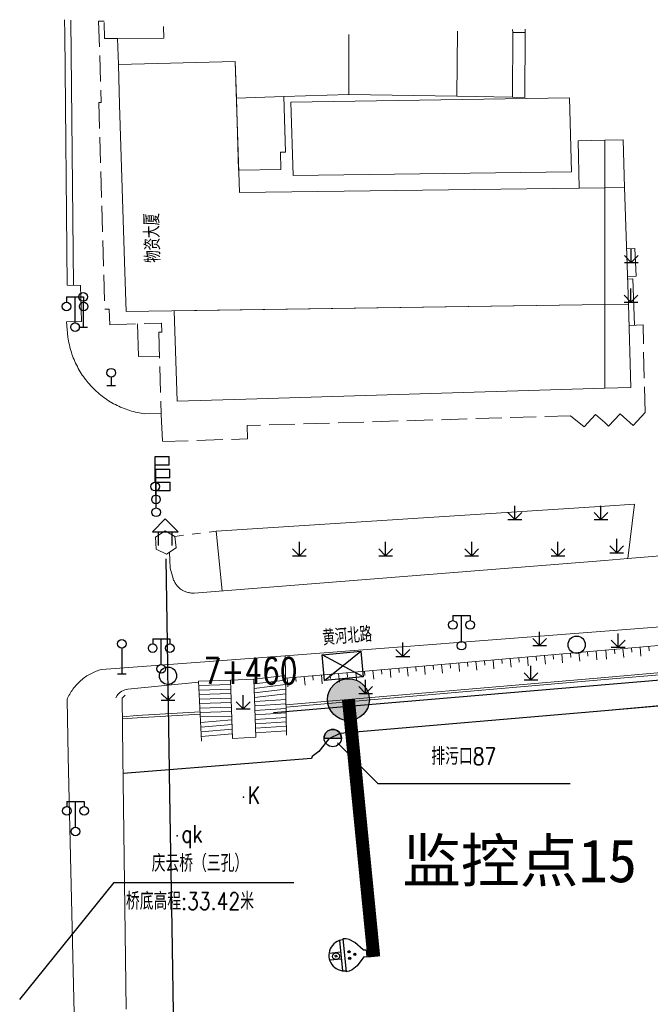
# Model space of a CAD drawing. Extents: x 39527407 to 39530665, y 3786466 to 3790957.
# Tile 87 of 113: x 39528515 to 39528588, y 3790228 to 3790343. Entities that reach past the tile are written whole.
import ezdxf
from ezdxf.enums import TextEntityAlignment as Align

# ---------------------------------------------------------------- set-up
doc = ezdxf.new("R2010")
doc.units = 0
doc.header["$PDSIZE"] = 0.2
doc.linetypes.add('X0', pattern=[4, 3, -1])
doc.linetypes.add('X6', pattern=[2, 1, -1])
doc.layers.get('0').update_dxf_attribs({"linetype": 'CONTINUOUS'})
for name, color, linetype in [('04-安保监控', 4, 'CONTINUOUS'), ('DLSS', 4, 'CONTINUOUS'), ('JCDL_DMX_F', 30, 'CONTINUOUS'), ('JCDL_JMDD_F', 231, 'CONTINUOUS'), ('JCDL_JMDX_F', 231, 'CONTINUOUS'), ('JCDL_JTD_F', 100, 'CONTINUOUS'), ('JCDL_JTX_F', 100, 'CONTINUOUS'), ('JCDL_SXX_F', 5, 'CONTINUOUS'), ('JMD', 6, 'CONTINUOUS'), ('SXSS', 5, 'CONTINUOUS'), ('ZBTZ', 3, 'CONTINUOUS'), ('zdh', 7, 'CONTINUOUS'), ('排水孔', 4, 'CONTINUOUS'), ('断面线', 2, 'CONTINUOUS'), ('水面监控', 7, 'CONTINUOUS')]:
    doc.layers.add(name, color=color, linetype=linetype)
for name, color, linetype, lineweight in [('JCDL_JMDX', 1, 'CONTINUOUS', 0), ('JCDL_SXX', 5, 'CONTINUOUS', 0), ('JCDL_ZBX', 3, 'CONTINUOUS', 0), ('JCDL_ZBX_F', 7, 'CONTINUOUS', 0), ('TEXTL_ZJ', 7, 'CONTINUOUS', 0)]:
    doc.layers.add(name, color=color, linetype=linetype, lineweight=lineweight)
doc.styles.add('HT', font='simhei.ttf')
doc.styles.add('HZ', font='rs', dxfattribs={"width": 0.8, "bigfont": 'hztxt'})
doc.linetypes.add('10422', pattern='A,2,[150,AAA.SHX,S=1,R=0,X=0,Y=1],2,[177,AAA.SHX,S=1,R=0,X=0,Y=0.8],1e-09', length=4)
doc.linetypes.add('X19', pattern='A,4.5,[145,symbolx.shx,S=1,R=0,X=0,Y=1],4.5,-0.5,[146,symbolx.shx,S=1,R=0,X=0,Y=0],-0.5', length=10)
doc.linetypes.add('X24', pattern='A,6,[161,symbolx.shx,S=1,R=-180,X=0,Y=0.15],1e-15', length=6)
doc.linetypes.add('X35', pattern='A,2,[150,AAA.SHX,S=1,R=0,X=0,Y=1],2,[177,AAA.SHX,S=1,R=0,X=0,Y=0.8],1e-09', length=4)
doc.linetypes.add('X4', pattern='A,0,-1e-09,[149,symbolx.shx,S=0.15,R=0,X=0,Y=0],-1.6', length=1.6)
doc.linetypes.add('X49', pattern='A,0,[5,symbolt.shx,S=1,R=0,X=0,Y=0],-10', length=10)
doc.linetypes.add('X67', pattern='A,1,[150,symbolx.shx,S=1,R=0,X=0,Y=1],2,[153,symbolx.shx,S=1,R=0,X=0,Y=0.8],2,[145,symbolx.shx,S=1,R=0,X=0,Y=0],0,[150,symbolx.shx,S=1,R=0,X=0,Y=1],2,[153,symbolx.shx,S=1,R=0,X=0,Y=0.8],2,[150,symbolx.shx,S=1,R=0,X=0,Y=1],0.5,-0.5,[146,symbolx.shx,S=1,R=0,X=0,Y=0],-0.5,0.5,[153,symbolx.shx,S=1,R=0,X=0,Y=0.8],1', length=12)

# ---------------------------------------------------------------- blocks, each defined once
blk = doc.blocks.new('3521000')
at = {"color": 0}
for p, q in [((-1, 3.5), (1, 3.5)), ((0, 0.5), (0, 3.5))]:
    blk.add_line(p, q, dxfattribs=at)
at = {"color": 0, "linetype": 'Continuous', "flags": 128}
for points in [[(-1, 3.5), (-1, 2.9)], [(1, 3.5), (1, 2.9)]]:
    blk.add_lwpolyline(points, dxfattribs=at)
at = {"color": 0}
for centre in [(-1, 2.4), (1, 2.4), (0, 0)]:
    blk.add_circle(centre, 0.5, dxfattribs=at)
blk = doc.blocks.new('4241000')
at = {"color": 0, "linetype": 'Continuous'}
for p, q in [((0, 3), (0, 0)), ((-0.5, 0), (0.5, 0))]:
    blk.add_line(p, q, dxfattribs=at)
blk.add_circle((0, 3.5), 0.5, dxfattribs=at)
blk = doc.blocks.new('5820000')
at = {"color": 0, "linetype": 'Continuous'}
blk.add_circle((0, 0), 1, dxfattribs=at)
blk = doc.blocks.new('4242000')
at = {"color": 0, "linetype": 'Continuous'}
for p, q in [((-0.5, 0), (0.5, 0)), ((0, 1), (0, 0))]:
    blk.add_line(p, q, dxfattribs=at)
blk.add_circle((0, 1.5), 0.5, dxfattribs=at)
blk = doc.blocks.new('9530003')
at = {"color": 0}
for p, q in [((0, 0), (0, 1.6)), ((-0.8, 0), (0.8, 0))]:
    blk.add_line(p, q, dxfattribs=at)
at = {"color": 0, "linetype": 'Continuous'}
for points in [[(0, 0), (-0.8, 0.8)], [(0, 0), (0.8, 0.8)]]:
    blk.add_lwpolyline(points, dxfattribs=at)
blk = doc.blocks.new('3614000')
at = {"color": 0}
for p, q in [((0, 3.5), (1.6, 3.5)), ((0, 0.5), (0, 3.5)), ((1.6, 2.5), (1.6, 3.5)), ((1.6, 2.5), (0, 2.5))]:
    blk.add_line(p, q, dxfattribs=at)
blk.add_circle((0, 0), 0.5, dxfattribs=at)
blk = doc.blocks.new('3621000')
at = {"color": 0}
for p, q in [((0, 3.1), (-1.5, 1.6)), ((1.5, 1.6), (0, 3.1)), ((-1.5, 1.6), (1.5, 1.6)), ((-0.8, 0), (-0.8, 1.6)), ((0.8, 0), (0.8, 1.6))]:
    blk.add_line(p, q, dxfattribs=at)
blk = doc.blocks.new('A$C645879D4')
at = {"layer": '04-安保监控'}
h = blk.add_hatch(color=256, dxfattribs=at)
edge = h.paths.add_edge_path()
edge.add_arc((404, 404), 404, 0, 360)
blk.add_circle((404, 404), 404, dxfattribs=at)
blk = doc.blocks.new('A$C2CD672AE')
at = {"layer": '04-安保监控', "color": 6}
for p, q in [((3.16, 8.38), (1.14, 6.57)), ((3.16, 8.38), (3.16, 9.15)), ((3.16, 9.15), (4.84, 9.15)), ((4.84, 8.38), (4.84, 9.15)), ((4.84, 8.38), (6.85, 6.57)), ((0.34, 5.24), (0.1, 4.53)), ((1.14, 6.57), (0.34, 5.24)), ((6.85, 6.57), (7.66, 5.24)), ((7.66, 5.24), (7.9, 4.53)), ((0.1, 4.53), (0, 3.79)), ((0, 3.79), (8, 3.79)), ((0.31, 2.95), (7.69, 2.95)), ((3.16, 2.95), (3.16, 0.09)), ((4.84, 2.95), (4.84, 0.09)), ((7.9, 4.53), (8, 3.79))]:
    blk.add_line(p, q, dxfattribs=at)
for centre, major_axis, start_param, end_param in [((3.26, 4.93), (0.188, 0.188), 6.28318530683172, 12.5663706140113), ((4.02, 6.27), (0.188, 0.188), 3.141593, 9.424778), ((4.85, 4.94), (0.188, 0.188), 3.141593, 9.424778), ((4, 3.79), (2.68, 2.68), 2.356194, 5.497787), ((4, 1.71), (0.595, 0.595), 5.497787, 11.780972), ((4, 1.71), (0.161, 0.161), 5.497787, 11.780972)]:
    blk.add_ellipse(centre, major_axis=major_axis, ratio=1, start_param=start_param, end_param=end_param, dxfattribs=at)
for points in [[(3.03, 5.07), (3.49, 5.07), (2.99, 4.93), (3.52, 4.93)], [(3.03, 4.8), (3.49, 4.8), (2.99, 4.93), (3.52, 4.93)], [(3.12, 5.16), (3.39, 5.16), (3.03, 5.07), (3.49, 5.07)], [(3.12, 4.7), (3.39, 4.7), (3.03, 4.8), (3.49, 4.8)], [(3.26, 5.2), (3.26, 5.2), (3.12, 5.16), (3.39, 5.16)], [(3.79, 6.4), (4.25, 6.4), (3.76, 6.27), (4.29, 6.27)], [(3.79, 6.13), (4.25, 6.14), (3.76, 6.27), (4.29, 6.27)], [(3.89, 6.5), (4.16, 6.5), (3.79, 6.4), (4.25, 6.4)], [(3.89, 6.04), (4.16, 6.04), (3.79, 6.13), (4.25, 6.14)], [(4.02, 6.53), (4.02, 6.53), (3.89, 6.5), (4.16, 6.5)], [(4.02, 6), (4.02, 6), (3.89, 6.04), (4.16, 6.04)], [(4.62, 5.07), (5.08, 5.07), (4.59, 4.94), (5.12, 4.94)], [(4.62, 4.8), (5.09, 4.81), (4.59, 4.94), (5.12, 4.94)], [(4.72, 5.17), (4.99, 5.17), (4.62, 5.07), (5.08, 5.07)], [(4.72, 4.71), (4.99, 4.71), (4.62, 4.8), (5.09, 4.81)], [(4.85, 5.2), (4.85, 5.2), (4.72, 5.17), (4.99, 5.17)], [(3.26, 4.67), (3.26, 4.67), (3.12, 4.7), (3.39, 4.7)], [(4.86, 4.67), (4.86, 4.67), (4.72, 4.71), (4.99, 4.71)]]:
    blk.add_solid(points, dxfattribs=at)
blk = doc.blocks.new('A$C30C14BCC')
at = {"layer": '04-安保监控', "color": 2}
for p, q in [((0, 600), (400, 0)), ((0, 0), (400, 600))]:
    blk.add_line(p, q, dxfattribs=at)
at = {"layer": '04-安保监控', "color": 2, "ltscale": 12}
blk.add_lwpolyline([(0, 600), (400, 600), (400, 0), (0, 0)], close=True, dxfattribs=at)

msp = doc.modelspace()

# ---------------------------------------------------------------- hatches: boundary and pattern name
at = {"layer": '排水孔', "linetype": 'Continuous'}
h = msp.add_hatch(color=256, dxfattribs=at)
edge = h.paths.add_edge_path()
edge.add_arc((39528551.28525, 3790259.30182), 1, 0, 180)
edge.add_line((39528550.28525, 3790259.30182), (39528551.28525, 3790259.30182))
edge.add_line((39528551.28525, 3790259.30182), (39528552.28525, 3790259.30182))

# ---------------------------------------------------------------- linework, layer by layer
msp.add_line((39528550.28525, 3790259.30182, 35.276), (39528552.28525, 3790259.30182, 35.276))
at = {"linetype": 'Continuous'}
for p, q in [((39528551.83394, 3790258.76538, -38.58), (39528556.51378, 3790254.02757, -38.58)), ((39528556.51378, 3790254.02757, -38.58), (39528578.81378, 3790254.02757, -38.58))]:
    msp.add_line(p, q, dxfattribs=at)
at = {"linetype": 'Continuous', "elevation": -38.58, "flags": 128}
msp.add_lwpolyline([(39528544.38863, 3790262.28689), (39528589.77988, 3790266.11853), (39528708.42517, 3790276.92205), (39528716.03372, 3790277.68908), (39528728.35855, 3790278.87331), (39528943.94426, 3790307.56113), (39528994.39861, 3790313.08087), (39528996.02612, 3790313.51161), (39529138.46752, 3790282.56175), (39529165.19701, 3790281.88946)], dxfattribs=at)
at = {"elevation": -3.064, "flags": 128}
msp.add_lwpolyline([(39528552.28525, 3790259.30182, 1), (39528550.28525, 3790259.30182), (39528551.28525, 3790259.30182)], format="xyb", close=True, dxfattribs=at)
at = {"layer": 'DLSS', "linetype": 'Continuous', "lineweight": 20, "elevation": -38.58}
for points in [[(39528531.3665, 3790296.96155), (39528529.488, 3790296.91289), (39528529.26421, 3790296.94444), (39528529.04122, 3790296.98126), (39528528.81909, 3790297.02293), (39528528.59791, 3790297.06943), (39528528.37781, 3790297.12074), (39528528.15887, 3790297.17682), (39528527.94121, 3790297.23767), (39528527.72492, 3790297.30323), (39528527.51011, 3790297.3735), (39528527.29688, 3790297.44842), (39528527.08534, 3790297.52797), (39528526.87558, 3790297.61212), (39528526.6677, 3790297.7008), (39528526.4618, 3790297.794), (39528526.25798, 3790297.89166), (39528526.05634, 3790297.99373), (39528525.85697, 3790298.10018), (39528525.65996, 3790298.21093), (39528525.46541, 3790298.32596), (39528525.27342, 3790298.44519), (39528525.08406, 3790298.56858), (39528524.89744, 3790298.69606), (39528524.71364, 3790298.82758), (39528524.53275, 3790298.96307), (39528524.35485, 3790299.10246), (39528524.18003, 3790299.2457), (39528524.00837, 3790299.39271), (39528523.83996, 3790299.54343), (39528523.67486, 3790299.69778), (39528523.51317, 3790299.85568), (39528523.35495, 3790300.01708), (39528523.20029, 3790300.18187), (39528523.04925, 3790300.35), (39528522.90192, 3790300.52138), (39528522.77099, 3790300.68089), (39528522.75835, 3790300.69593), (39528522.61861, 3790300.87356), (39528522.48278, 3790301.0542), (39528522.35091, 3790301.23775), (39528522.22307, 3790301.42412), (39528522.09932, 3790301.61324), (39528521.97973, 3790301.80501), (39528521.86433, 3790301.99934), (39528521.7532, 3790302.19613), (39528521.64637, 3790302.3953), (39528521.54392, 3790302.59675), (39528521.44587, 3790302.80038), (39528521.35228, 3790303.0061), (39528521.2632, 3790303.21381), (39528521.17866, 3790303.42341), (39528521.0987, 3790303.63481), (39528521.02337, 3790303.84789), (39528520.9527, 3790304.06256), (39528520.88672, 3790304.27872), (39528520.82546, 3790304.49627), (39528520.76896, 3790304.7151), (39528520.71723, 3790304.93511), (39528520.67031, 3790305.15619), (39528520.62822, 3790305.37825), (39528520.59097, 3790305.60116), (39528520.559, 3790305.82489), (39528520.37221, 3790307.6136), (39528522.136, 3790307.63089), (39528522.017, 3790311.8259), (39528520.478, 3790311.8469), (39528520.2, 3790341.01789), (39528520.14852, 3790342.65132)], [(39528832.843, 3790306.07341), (39528813.159, 3790302.97889), (39528808.16299, 3790302.16789), (39528802.959, 3790301.32589), (39528778.43, 3790297.43689), (39528761.533, 3790295.37089), (39528757.57799, 3790294.92389), (39528737.37, 3790292.88289), (39528714.68499, 3790290.8169), (39528706.525, 3790290.10689), (39528678.411, 3790287.81789), (39528666.28211, 3790286.7475), (39528655.114, 3790285.76189), (39528597.8, 3790281.13689), (39528585.538, 3790280.1349), (39528582.843, 3790279.92022)], [(39528832.843, 3790297.87932), (39528812.40915, 3790294.65688), (39528793.044, 3790291.4149), (39528788.18399, 3790290.6689), (39528771.38199, 3790288.3329), (39528735.392, 3790284.59289), (39528717.644, 3790282.94989), (39528675.635, 3790279.43889), (39528666.76499, 3790278.6409), (39528631.35599, 3790275.49589), (39528582.843, 3790271.72567)], [(39528582.843, 3790279.92022), (39528535.196, 3790276.12489), (39528535.08893, 3790276.12119), (39528534.98179, 3790276.12262), (39528534.87482, 3790276.12879), (39528534.76823, 3790276.13967), (39528534.66223, 3790276.15525), (39528534.55701, 3790276.1755), (39528534.4528, 3790276.20037), (39528534.34978, 3790276.22982), (39528534.24816, 3790276.2638), (39528534.14815, 3790276.30223), (39528534.04993, 3790276.34504), (39528533.95369, 3790276.39214), (39528533.85963, 3790276.44345), (39528533.839, 3790276.4559), (39528533.76793, 3790276.49887), (39528533.67877, 3790276.55828), (39528533.59231, 3790276.62157), (39528533.50874, 3790276.68862), (39528533.42821, 3790276.75929), (39528533.35088, 3790276.83345), (39528533.2769, 3790276.91096), (39528533.20642, 3790276.99166), (39528533.13957, 3790277.07539), (39528533.07648, 3790277.16199), (39528533.01728, 3790277.2513), (39528532.96208, 3790277.34313), (39528532.911, 3790277.43731), (39528532.86412, 3790277.53366), (39528532.82154, 3790277.63198), (39528532.78335, 3790277.73208), (39528532.74999, 3790277.8339), (39528532.426, 3790279.00289), (39528532.3487, 3790280.87412)], [(39528582.843, 3790271.72567), (39528545.775, 3790268.8449), (39528524.474, 3790267.2709), (39528524.30832, 3790267.22432), (39528524.14413, 3790267.1727), (39528523.98146, 3790267.11648), (39528523.82044, 3790267.05571), (39528523.6612, 3790266.99042), (39528523.50385, 3790266.92067), (39528523.34853, 3790266.84652), (39528523.19537, 3790266.76802), (39528523.04447, 3790266.68524), (39528522.89597, 3790266.59825), (39528522.74997, 3790266.5071), (39528522.6066, 3790266.41188), (39528522.46597, 3790266.31266), (39528522.32819, 3790266.20952), (39528522.19337, 3790266.10254), (39528522.06161, 3790265.9918), (39528521.93303, 3790265.8774), (39528521.80772, 3790265.75942), (39528521.777, 3790265.7289), (39528521.68578, 3790265.63796), (39528521.56731, 3790265.51311), (39528521.4524, 3790265.38497), (39528521.34115, 3790265.25365), (39528521.23364, 3790265.11925), (39528521.12996, 3790264.98188), (39528521.03019, 3790264.84164), (39528520.93441, 3790264.69864), (39528520.84269, 3790264.553), (39528520.75511, 3790264.40484), (39528520.67174, 3790264.25427), (39528520.59265, 3790264.10141), (39528520.51789, 3790263.94639), (39528520.4479, 3790263.78916)], [(39528520.4479, 3790263.78916), (39528520.59725, 3790257.15389)], [(39528521.26802, 3790227.35523), (39528520.59725, 3790257.15389)]]:
    msp.add_lwpolyline(points, dxfattribs=at)
at = {"layer": 'DLSS', "linetype": 'X6', "lineweight": 0, "elevation": -38.58}
msp.add_lwpolyline([(39528532.977, 3790282.70389), (39528537.764, 3790283.2969)], dxfattribs=at)
at = {"layer": 'DLSS', "linetype": 'X24', "lineweight": 0, "elevation": -38.58}
msp.add_lwpolyline([(39528535.72218, 3790265.79284), (39528527.5171, 3790264.98171), (39528527.35632, 3790264.95331), (39528527.17429, 3790264.90633), (39528527.00409, 3790264.83692), (39528526.79159, 3790264.72926), (39528526.54612, 3790264.55006), (39528526.35595, 3790264.34578), (39528526.2574, 3790264.23157), (39528526.09448, 3790263.95924)], dxfattribs=at)
at = {"layer": 'JCDL_DMX_F', "color": 3, "linetype": 'X35', "lineweight": 0, "elevation": -38.58}
for points in [[(39528788.06554, 3790286.93081), (39528769.915, 3790284.20489), (39528716.364, 3790278.63689), (39528667.18399, 3790273.80789), (39528616.566, 3790268.93789), (39528597.317, 3790267.3439), (39528582.843, 3790266.09571)], [(39528582.843, 3790266.09571), (39528545.86164, 3790262.90656)], [(39528526.87619, 3790261.52484), (39528528.58167, 3790261.66472), (39528535.9026, 3790262.08369)]]:
    msp.add_lwpolyline(points, dxfattribs=at)
at = {"layer": 'JCDL_JMDX', "color": 6, "linetype": 'X0', "lineweight": 0, "elevation": -38.58}
for points in [[(39528524.75611, 3790342.49907), (39528524.117, 3790342.4859), (39528524.40539, 3790333.03661)], [(39528524.40539, 3790333.03661), (39528524.12199, 3790333.03089), (39528524.82099, 3790309.05689), (39528525.35159, 3790309.07311), (39528525.407, 3790307.2599), (39528531.417, 3790307.44789), (39528531.46401, 3790306.40565), (39528531.102, 3790306.39389), (39528531.37416, 3790296.80485), (39528531.52599, 3790293.6989), (39528541.377, 3790294.0189), (39528541.35599, 3790295.55289)], [(39528582.843, 3790295.90014), (39528583.29199, 3790295.49589), (39528584.637, 3790296.94089), (39528586.127, 3790295.57989), (39528587.517, 3790297.06489), (39528587.29, 3790307.24189), (39528585.66155, 3790307.19003)], [(39528582.843, 3790295.90014), (39528581.787, 3790296.85089), (39528580.443, 3790295.42089), (39528578.88099, 3790296.70689), (39528541.35599, 3790295.55289)]]:
    msp.add_lwpolyline(points, dxfattribs=at)
at = {"layer": 'JCDL_JMDX', "color": 6, "linetype": 'X19', "lineweight": 0, "elevation": -38.58}
msp.add_lwpolyline([(39528528.62569, 3790307.36058), (39528528.749, 3790303.5569), (39528531.18008, 3790303.60913)], dxfattribs=at)
at = {"layer": 'JCDL_JMDX', "color": 6, "linetype": 'X67', "lineweight": 0, "elevation": -38.58}
for points in [[(39528582.843, 3790262.48104), (39528607.21199, 3790264.58189), (39528646.58199, 3790268.27989), (39528666.432, 3790270.16489)], [(39528548.90697, 3790257.15389), (39528549.658, 3790257.76489), (39528550.826, 3790259.22489), (39528552.091, 3790259.8299), (39528582.843, 3790262.48104)], [(39528526.95554, 3790255.19081), (39528548.81264, 3790256.92579), (39528548.90697, 3790257.15389)]]:
    msp.add_lwpolyline(points, dxfattribs=at)
at = {"layer": 'JCDL_JMDX', "color": 6, "linetype": 'Continuous', "lineweight": 0, "elevation": -38.58}
for points in [[(39528545.7953, 3790266.03813), (39528542.16023, 3790265.60371)], [(39528539.42738, 3790265.5115), (39528535.74135, 3790265.39875)], [(39528539.44476, 3790264.99012), (39528535.7667, 3790264.87761)], [(39528539.46215, 3790264.46874), (39528535.79205, 3790264.35647)], [(39528545.80661, 3790265.50436), (39528542.17646, 3790265.07053)], [(39528545.81791, 3790264.97059), (39528542.19268, 3790264.53735)], [(39528539.47953, 3790263.94735), (39528535.8174, 3790263.83533)], [(39528539.49692, 3790263.42597), (39528535.84275, 3790263.31419)], [(39528545.82922, 3790264.43682), (39528542.20891, 3790264.00417)], [(39528545.84314, 3790263.77997), (39528542.22284, 3790263.54651)], [(39528539.5143, 3790262.90458), (39528535.8681, 3790262.79305)], [(39528539.53168, 3790262.3832), (39528535.89345, 3790262.27191)], [(39528545.85412, 3790263.26159), (39528542.23861, 3790263.02843)], [(39528545.8651, 3790262.7432), (39528542.25438, 3790262.51036)], [(39528545.87608, 3790262.22482), (39528542.27015, 3790261.99228)], [(39528539.54907, 3790261.86181), (39528535.9188, 3790261.75077)], [(39528539.5644, 3790261.40198), (39528535.95069, 3790261.0952)], [(39528545.88707, 3790261.70643), (39528542.28592, 3790261.4742)], [(39528545.89805, 3790261.18804), (39528542.30169, 3790260.95613)], [(39528539.5823, 3790260.86521), (39528535.97676, 3790260.55912)], [(39528539.6002, 3790260.32844), (39528536.00284, 3790260.02304)], [(39528545.90903, 3790260.66966), (39528542.31746, 3790260.43805)], [(39528545.92001, 3790260.15127), (39528542.33323, 3790259.91997)], [(39528539.6181, 3790259.79166), (39528536.02891, 3790259.48696)]]:
    msp.add_lwpolyline(points, dxfattribs=at)
at = {"layer": 'JCDL_JMDX_F', "linetype": 'Continuous', "lineweight": 0, "elevation": -38.58}
for points in [[(39528539.40999, 3790266.03289), (39528535.716, 3790265.9199)], [(39528536.05499, 3790258.95089), (39528535.716, 3790265.9199)], [(39528539.63599, 3790259.25489), (39528539.40999, 3790266.03289)], [(39528545.78399, 3790266.5719), (39528542.144, 3790266.13689)], [(39528542.349, 3790259.4019), (39528542.144, 3790266.13689)], [(39528545.931, 3790259.63289), (39528545.78399, 3790266.5719)]]:
    msp.add_lwpolyline(points, dxfattribs=at)
at = {"layer": 'JCDL_JTX_F', "linetype": 'Continuous', "lineweight": 0, "elevation": -38.58}
for points in [[(39528527.19071, 3790264.29708), (39528526.846, 3790263.9349)], [(39528526.846, 3790263.9349), (39528526.93095, 3790257.15389)], [(39528526.93095, 3790257.15389), (39528527.29813, 3790227.84275)]]:
    msp.add_lwpolyline(points, dxfattribs=at)
at = {"layer": 'JCDL_SXX', "color": 142, "linetype": 'Continuous', "lineweight": 0, "true_color": 0x00a0e9, "elevation": -38.58}
for points in [[(39528812.72221, 3790292.72601), (39528797.8197, 3790290.34036), (39528770.648, 3790286.34889), (39528715.30899, 3790280.66789), (39528667.267, 3790276.83789), (39528627.79623, 3790273.40031), (39528582.843, 3790269.48525)], [(39528582.843, 3790269.48525), (39528545.79064, 3790266.25829)], [(39528577.86185, 3790269.05144), (39528577.94945, 3790268.04566)], [(39528578.85808, 3790269.1382), (39528578.90146, 3790268.64008)], [(39528579.85431, 3790269.22496), (39528579.94201, 3790268.21796)], [(39528580.85054, 3790269.31173), (39528580.89392, 3790268.81361)], [(39528581.84677, 3790269.39849), (39528581.93458, 3790268.39026)], [(39528582.96593, 3790269.49596), (39528583.05614, 3790268.46008)], [(39528583.96216, 3790269.58272), (39528584.00554, 3790269.08461)], [(39528584.95838, 3790269.66949), (39528585.04845, 3790268.63537)], [(39528585.95461, 3790269.75625), (39528585.99799, 3790269.25813)], [(39528586.95084, 3790269.84301), (39528587.04075, 3790268.81066)], [(39528587.94707, 3790269.92977), (39528587.99045, 3790269.43166)], [(39528564.91088, 3790267.92351), (39528564.95426, 3790267.4254)], [(39528565.9071, 3790268.01027), (39528565.99406, 3790267.01188)], [(39528566.90333, 3790268.09704), (39528566.94672, 3790267.59892)], [(39528567.89956, 3790268.1838), (39528567.98662, 3790267.18418)], [(39528568.89579, 3790268.27056), (39528568.93917, 3790267.77245)], [(39528569.89202, 3790268.35733), (39528569.97919, 3790267.35647)], [(39528570.88825, 3790268.44409), (39528570.93163, 3790267.94598)], [(39528571.88448, 3790268.53086), (39528571.97175, 3790267.52877)], [(39528572.88071, 3790268.61762), (39528572.92409, 3790268.1195)], [(39528573.87694, 3790268.70438), (39528573.96432, 3790267.70107)], [(39528574.87317, 3790268.79114), (39528574.91655, 3790268.29303)], [(39528575.86939, 3790268.87791), (39528575.95688, 3790267.87337)], [(39528576.86562, 3790268.96467), (39528576.90901, 3790268.46656)], [(39528551.9599, 3790266.79559), (39528552.04745, 3790265.79032)], [(39528552.95613, 3790266.88235), (39528552.99951, 3790266.38424)], [(39528553.95236, 3790266.96911), (39528554.03937, 3790265.97008)], [(39528554.94859, 3790267.05588), (39528554.99197, 3790266.55776)], [(39528555.94482, 3790267.14264), (39528556.03128, 3790266.14984)], [(39528556.94104, 3790267.2294), (39528556.98443, 3790266.73129)], [(39528557.93727, 3790267.31617), (39528558.0238, 3790266.32269)], [(39528558.9335, 3790267.40293), (39528558.97688, 3790266.90482)], [(39528559.92973, 3790267.48969), (39528560.01636, 3790266.49498)], [(39528560.92596, 3790267.57646), (39528560.96934, 3790267.07834)], [(39528561.92219, 3790267.66322), (39528562.00893, 3790266.66728)], [(39528562.91842, 3790267.74998), (39528562.9618, 3790267.25187)], [(39528563.91465, 3790267.83675), (39528564.00149, 3790266.83958)], [(39528545.98253, 3790266.27501), (39528546.0717, 3790265.25105)], [(39528546.97875, 3790266.36177), (39528547.02214, 3790265.86365)], [(39528547.97498, 3790266.44853), (39528548.06362, 3790265.43081)], [(39528548.97121, 3790266.5353), (39528549.01459, 3790266.03718)], [(39528549.96744, 3790266.62206), (39528550.05553, 3790265.61056)], [(39528550.96367, 3790266.70882), (39528551.00705, 3790266.21071)]]:
    msp.add_lwpolyline(points, dxfattribs=at)
at = {"layer": 'JCDL_SXX_F', "linetype": 'Continuous', "lineweight": 0, "elevation": -38.58}
for points in [[(39528812.9663, 3790290.9233), (39528769.8835, 3790284.45296), (39528716.33886, 3790278.88562), (39528667.1598, 3790274.05672), (39528616.54371, 3790269.1869), (39528597.29595, 3790267.59301), (39528582.843, 3790266.34664)], [(39528813.00343, 3790290.67607), (39528769.915, 3790284.20489), (39528716.364, 3790278.63689), (39528667.18399, 3790273.80789), (39528616.566, 3790268.93789), (39528597.317, 3790267.3439), (39528582.843, 3790266.09571)], [(39528582.843, 3790266.34664), (39528545.85634, 3790263.15703)], [(39528535.89045, 3790262.3334), (39528528.56431, 3790261.91413), (39528526.87305, 3790261.77542)]]:
    msp.add_lwpolyline(points, dxfattribs=at)
at = {"layer": 'JCDL_ZBX', "color": 114, "linetype": 'X49', "lineweight": 0, "true_color": 0x009944, "elevation": -38.58}
msp.add_lwpolyline([(39528520.88019, 3790342.60116), (39528521.20459, 3790311.83698)], dxfattribs=at)
at = {"layer": 'JCDL_ZBX', "color": 114, "linetype": 'Continuous', "lineweight": 0, "true_color": 0x009944, "elevation": -38.58}
for points in [[(39528585.37001, 3790316.08041), (39528586.346, 3790316.1159), (39528586.493, 3790312.88889), (39528585.47704, 3790312.85196)], [(39528586.28968, 3790307.21003), (39528586.106, 3790312.56789), (39528585.4872, 3790312.54539)], [(39528582.843, 3790286.22421), (39528537.764, 3790283.2969), (39528538.45701, 3790276.38465)], [(39528585.538, 3790280.1349), (39528586.30299, 3790286.4489), (39528582.843, 3790286.22421)]]:
    msp.add_lwpolyline(points, dxfattribs=at)
at = {"layer": 'JCDL_ZBX', "color": 114, "linetype": 'X4', "lineweight": 0, "true_color": 0x009944, "elevation": -38.58}
msp.add_lwpolyline([(39528530.73, 3790282.60289), (39528530.802, 3790281.2189), (39528531.987, 3790280.63789), (39528533.10699, 3790281.36589), (39528532.977, 3790282.70389), (39528531.837, 3790283.3399), (39528530.73, 3790282.60289)], dxfattribs=at)
at = {"layer": 'JCDL_ZBX_F', "color": 114, "linetype": 'X0', "lineweight": 0, "true_color": 0x009944, "elevation": -38.58}
for points in [[(39528545.775, 3790268.8449), (39528545.78399, 3790266.5719)], [(39528539.40999, 3790266.03289), (39528542.14437, 3790266.12445)], [(39528539.63599, 3790259.25489), (39528542.349, 3790259.4019)]]:
    msp.add_lwpolyline(points, dxfattribs=at)
at = {"layer": 'JMD', "linetype": 'Continuous'}
for p, q in [((39528514.95521, 3790228.98818, -38.58), (39528525.92967, 3790242.54367, -38.58)), ((39528525.92967, 3790242.54367, -38.58), (39528546.77967, 3790242.54367, -38.58))]:
    msp.add_line(p, q, dxfattribs=at)
at = {"layer": 'JMD', "color": 6, "linetype": 'Continuous', "lineweight": 0, "elevation": -38.58}
for points in [[(39528531.65746, 3790341.86234), (39528531.68501, 3790340.50471), (39528526.29064, 3790340.46497), (39528524.79824, 3790340.45398), (39528524.75948, 3790342.33522)], [(39528539.975, 3790337.80889), (39528526.40799, 3790337.4339), (39528526.29064, 3790340.46497), (39528531.68501, 3790340.50471), (39528531.65746, 3790341.86234)], [(39528565.74494, 3790341.30731), (39528565.69281, 3790333.76497), (39528553.15399, 3790333.96889)], [(39528572.14737, 3790341.49832), (39528572.174, 3790341.15789), (39528572.12218, 3790333.6604), (39528565.69281, 3790333.76497)], [(39528565.69281, 3790333.76497), (39528565.74494, 3790341.30731)], [(39528572.174, 3790341.15789), (39528573.62, 3790341.1609), (39528573.568, 3790333.63689), (39528572.12218, 3790333.6604), (39528572.174, 3790341.15789)], [(39528572.174, 3790341.15789), (39528572.14737, 3790341.49832)], [(39528573.61716, 3790341.54218), (39528573.62, 3790341.1609), (39528572.174, 3790341.15789)], [(39528553.13964, 3790340.93122), (39528553.15399, 3790333.96889), (39528545.60366, 3790333.73528), (39528540.10629, 3790333.56518), (39528539.975, 3790337.80889)], [(39528553.15399, 3790333.96889), (39528553.13964, 3790340.93122)], [(39528539.975, 3790337.80889), (39528540.44529, 3790322.60776), (39528579.86881, 3790323.10666), (39528582.84316, 3790323.14431), (39528582.843, 3790309.61547), (39528527.29399, 3790308.79589), (39528527.172, 3790313.39689), (39528526.52199, 3790332.7569), (39528526.40799, 3790337.4339), (39528539.975, 3790337.80889)], [(39528545.60366, 3790333.73528), (39528545.8034, 3790327.27915), (39528545.20335, 3790327.2712), (39528545.26521, 3790325.27184), (39528540.36488, 3790325.20692), (39528540.10629, 3790333.56518), (39528545.60366, 3790333.73528)], [(39528578.74, 3790333.59189), (39528578.98199, 3790324.98589), (39528546.68797, 3790324.55798), (39528546.42449, 3790333.07415), (39528578.74, 3790333.59189)], [(39528582.84316, 3790323.14431), (39528579.86881, 3790323.10666), (39528579.744, 3790328.59289), (39528582.843, 3790328.66353), (39528582.84316, 3790323.14431)], [(39528585.13434, 3790323.1733), (39528582.84316, 3790323.14431), (39528582.843, 3790328.66353), (39528584.96499, 3790328.7119), (39528585.13434, 3790323.1733)], [(39528585.583, 3790309.6559), (39528582.843, 3790309.61547), (39528582.84316, 3790323.14431), (39528585.13434, 3790323.1733), (39528585.583, 3790309.6559)], [(39528541.216, 3790298.63489), (39528533.211, 3790298.39189), (39528532.87059, 3790308.87816), (39528582.843, 3790309.61547), (39528582.843, 3790299.89466), (39528541.216, 3790298.63489)], [(39528585.891, 3790299.9869), (39528582.843, 3790299.89466), (39528582.843, 3790309.61547), (39528585.583, 3790309.6559), (39528585.891, 3790299.9869)]]:
    msp.add_lwpolyline(points, dxfattribs=at)
at = {"layer": 'SXSS', "linetype": '10422', "flags": 128}
msp.add_lwpolyline([(39529158.99219, 3790274.72839), (39529154.61133, 3790275.84785), (39529139.59664, 3790279.78737), (39529139.20828, 3790279.8174), (39529138.62708, 3790279.65849), (39529134.56702, 3790278.37549), (39529133.72248, 3790278.2429), (39529132.81762, 3790278.35138), (39529113.18757, 3790283.23267), (39529112.13112, 3790283.85351), (39529111.17086, 3790284.63586), (39529109.52931, 3790286.17468), (39529108.36236, 3790287.15314), (39529107.39602, 3790287.79904), (39529082.843, 3790294.0094), (39529050.68838, 3790302.16361), (39529033.00544, 3790306.41037), (39529028.68519, 3790306.94964), (39529024.83151, 3790307.43067), (39529002.88224, 3790309.86715), (39528990.58084, 3790310.69829), (39528982.75405, 3790310.50758), (39528972.15803, 3790309.84534), (39528959.19593, 3790308.2925), (39528946.20778, 3790306.48339), (39528933.80215, 3790304.69319), (39528922.24827, 3790303.08698), (39528915.09334, 3790302.13436), (39528892.15162, 3790298.86405), (39528875.87809, 3790296.67258), (39528846.78883, 3790292.4607), (39528829.93699, 3790289.96789), (39528828.996, 3790289.5849), (39528827.07636, 3790287.94269), (39528825.51229, 3790286.75343), (39528824.41071, 3790286.04415), (39528823.26701, 3790285.40499), (39528822.38429, 3790284.97315), (39528820.25316, 3790284.1295), (39528818.78, 3790283.73789), (39528816.61363, 3790283.70418), (39528814.57489, 3790283.85681), (39528812.89156, 3790284.12061), (39528810.25161, 3790284.79708), (39528808.64886, 3790285.37532), (39528806.695, 3790286.12189), (39528784.98399, 3790282.42189), (39528745.658, 3790277.9349), (39528673.04433, 3790270.81339), (39528646.58199, 3790268.27989), (39528582.843, 3790262.48104), (39528552.091, 3790259.8299), (39528550.826, 3790259.22489), (39528549.658, 3790257.76489), (39528548.90697, 3790257.15389), (39528548.81264, 3790256.92579), (39528526.95554, 3790255.19081)], dxfattribs=at)
at = {"layer": 'zdh', "color": 1}
for p in [(39528540.928, 3790252.44289, -4.165), (39528533.217, 3790247.94889, -3.188)]:
    msp.add_point(p, dxfattribs=at)
at = {"layer": '排水孔'}
msp.add_circle((39528551.28525, 3790259.30182, 35.276), 1, dxfattribs=at)
at = {"layer": '断面线', "color": 1, "elevation": -38.58, "flags": 128}
msp.add_lwpolyline([(39528533.89222, 3790161.02615), (39528533.60816, 3790178.36174), (39528533.4352, 3790188.91721), (39528533.42344, 3790189.63505), (39528533.3471, 3790194.29388), (39528533.15241, 3790206.17597), (39528532.96434, 3790217.65336), (39528532.80452, 3790227.40718), (39528532.6412, 3790237.37376), (39528532.46303, 3790248.24739), (39528532.34993, 3790255.14985), (39528532.34225, 3790255.6184), (39528532.16933, 3790265.44162), (39528532.16338, 3790266.53447), (39528532.14203, 3790267.83751), (39528531.94116, 3790280.09664)], dxfattribs=at)
at = {"layer": '断面线'}
msp.add_circle((39528532.16338, 3790266.53447, -38.58), 1, dxfattribs=at)
at = {"layer": '水面监控', "color": 6, "const_width": 1.5, "elevation": -38.58}
msp.add_lwpolyline([(39528556.04373, 3790233.91413), (39528553.10353, 3790263.76971)], dxfattribs=at)

# ---------------------------------------------------------------- block references
at = {"layer": 'JCDL_JMDD_F'}
for name, p in [('3521000', (39528521.37799, 3790306.9849, -38.58)), ('3614000', (39528530.689, 3790288.47789, -38.58)), ('3614000', (39528530.77, 3790286.99889, -38.58)), ('3614000', (39528530.79899, 3790285.49789, -38.58)), ('3621000', (39528531.85139, 3790281.63156, -38.58)), ('3521000', (39528566.22699, 3790270.0259, -38.58)), ('3521000', (39528531.387, 3790267.3309, -38.58)), ('3521000', (39528521.42699, 3790248.45388, -38.58))]:
    msp.add_blockref(name, p, dxfattribs=at)
at = {"layer": 'JCDL_JTD_F'}
for name, p in [('4241000', (39528522.31136, 3790306.98141, -38.58)), ('4242000', (39528525.58531, 3790300.19406, -38.58)), ('4241000', (39528526.79699, 3790266.74713, -38.58)), ('5820000', (39528579.587, 3790270.1309, -38.58))]:
    msp.add_blockref(name, p, dxfattribs=at)
at = {"layer": 'ZBTZ'}
for p in [(39528585.92164, 3790314.48389, -38.58), (39528585.88689, 3790309.87899, -38.58), (39528572.41175, 3790284.66294, -38.58), (39528582.41025, 3790284.66294, -38.58), (39528547.41557, 3790280.46372, -38.58), (39528557.41407, 3790280.46372, -38.58), (39528567.41255, 3790280.46374, -38.58), (39528577.411, 3790280.46369, -38.58), (39528584.23757, 3790280.81227, -38.58), (39528575.28491, 3790270.04468, -38.58), (39528584.40203, 3790269.84628, -38.58), (39528559.41025, 3790268.78307, -38.58), (39528574.28046, 3790266.06686, -38.58), (39528555.09331, 3790264.46994, -38.58), (39528532.16933, 3790263.68779, -38.58), (39528540.885, 3790262.69589, -38.58)]:
    msp.add_blockref('9530003', p, dxfattribs=at)
at = {"layer": '水面监控', "color": 6}
for name, p, xscale, yscale, zscale, rotation in [('A$C30C14BCC', (39528554.8232, 3790266.41898, -38.58), 0.007499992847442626, 0.007499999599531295, 0.0075, 95.6243853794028), ('A$C645879D4', (39528550.93044, 3790261.12184, -38.58), 0.005999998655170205, 0.005999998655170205, 0.006, 5.624385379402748), ('A$C2CD672AE', (39528550.65828, 3790235.83179, -38.58), 0.4799999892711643, 0.4800000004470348, 0.4800000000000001, 275.6243853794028)]:
    msp.add_blockref(name, p, dxfattribs=dict(at, xscale=xscale, yscale=yscale, zscale=zscale, rotation=rotation))

# ---------------------------------------------------------------- texts
at = {"color": 6, "linetype": 'Continuous', "style": 'HZ', "width": 0.8}
msp.add_text('排污口87', height=2, dxfattribs=at).set_placement((39528562.71829, 3790256.18611, -38.58))
at = {"layer": 'JMD', "linetype": 'Continuous', "style": 'HZ', "width": 0.8}
for s, p in [('庆云桥（三孔）', (39528530.27412, 3790243.7792, -38.58)), (' 桥底高程:33.42米', (39528526.18927, 3790239.38351, -38.58))]:
    msp.add_text(s, height=2, dxfattribs=at).set_placement(p)
at = {"layer": 'TEXTL_ZJ', "style": 'HZ', "width": 0.8}
for s, rotation, p in [('物资大厦', 91.6135391, (39528531.86409, 3790314.49517, -38.58)), ('黄河北路', 4.7739589, (39528550.21279, 3790269.49592, -38.58))]:
    msp.add_text(s, height=1.8, rotation=rotation, dxfattribs=at).set_placement(p, align=Align.BOTTOM_LEFT)
at = {"layer": 'zdh', "color": 1, "style": 'HZ', "width": 0.8}
for s, p in [('K', (39528541.428, 3790251.69289, -4.165)), ('qk', (39528533.717, 3790247.19889, -3.188))]:
    msp.add_text(s, height=2, dxfattribs=at).set_placement(p)
at = {"layer": '断面线', "linetype": 'Continuous', "style": 'HZ', "width": 0.8}
msp.add_text('7+460', height=3, dxfattribs=at).set_placement((39528547.1969, 3790267.11097, -38.58), align=Align.MIDDLE_RIGHT)
at = {"layer": '水面监控', "color": 9, "linetype": 'Continuous', "lineweight": 30, "insert": (39528559.33429, 3790247.57983), "char_height": 20, "attachment_point": 1, "style": 'HT'}
msp.add_mtext_dynamic_manual_height_columns('{\\fSimSun|b0|i0|c134|p2;\\H0.25x;\\C0;监控点15}', width=50.3163026, gutter_width=1, heights=[0], dxfattribs=at)

doc.saveas('drawing.dxf')
